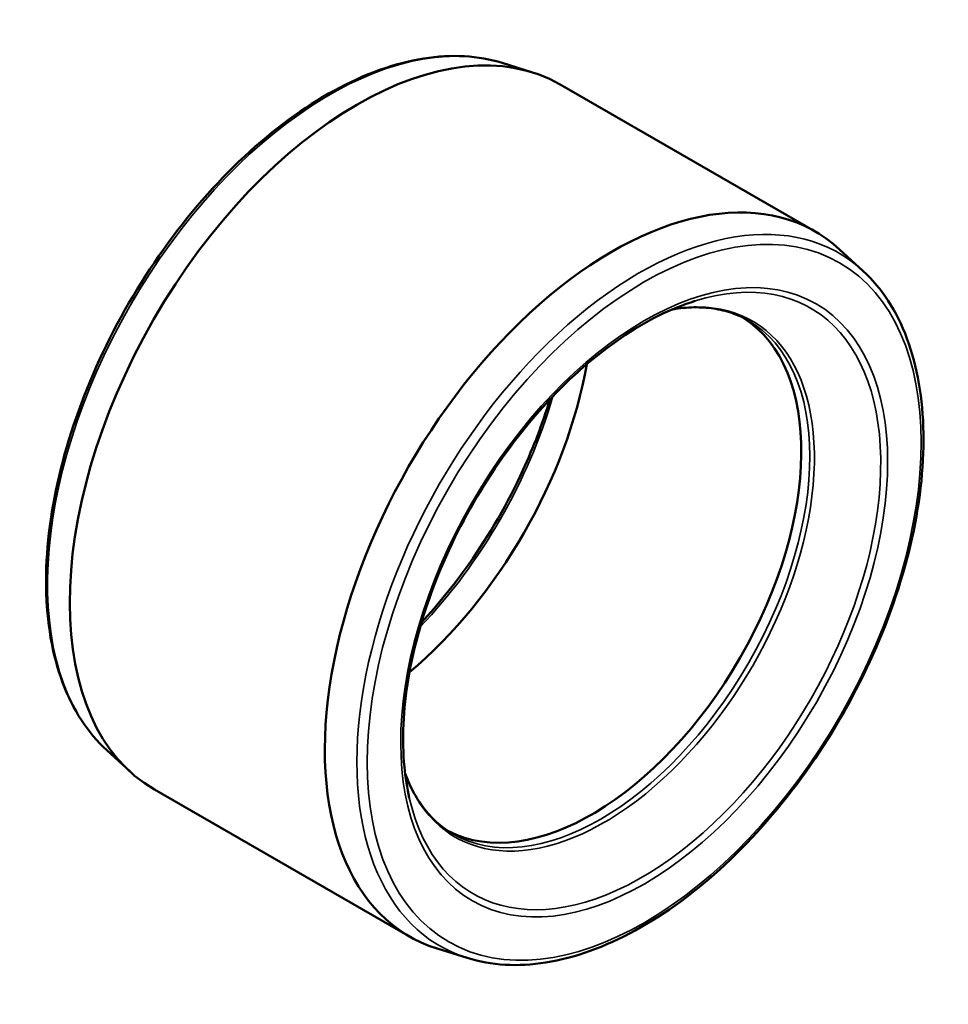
# Model space of a CAD drawing. Header units: millimetres. Extents: x -51 to 1290, y -103 to 904.
# Tile 5 of 6: x 752 to 878, y 770 to 903. Entities that reach past the tile are written whole.
import ezdxf

# ---------------------------------------------------------------- set-up
doc = ezdxf.new("R2010")
doc.units = ezdxf.units.MM
doc.layers.add('Visible (ANSI)', color=7, linetype='Continuous', lineweight=50)
doc.layers.add('Visible Narrow (ANSI)', color=7, linetype='Continuous', lineweight=35)

msp = doc.modelspace()

# ---------------------------------------------------------------- linework, layer by layer
at = {"layer": 'Visible (ANSI)'}
for p, q in [((817.266, 897.594), (821.343, 896.318)), ((825.088, 894.681), (859.595, 874.81)), ((866.04, 869.506), (862.89, 872.393)), ((763.75, 804.661), (766.899, 801.775)), ((770.195, 799.357), (804.701, 779.486)), ((812.524, 776.574), (808.446, 777.85))]:
    msp.add_line(p, q, dxfattribs=at)
for centre, major_axis, start_param, end_param in [((797.641, 847.019), (-27.447, -47.662), 3.1415927, 6.2831853), ((832.148, 827.148), (27.447, 47.662), 6.1550778, 9.5528855), ((829.391, 828.736), (-19.986, -34.707), 0.0292082, 3.1123844), ((797.641, 847.019), (22.456, 38.996), 4.1491472, 5.2756308)]:
    msp.add_ellipse(centre, major_axis=major_axis, ratio=0.5780931, start_param=start_param, end_param=end_param, dxfattribs=at)
for points, knots in [([(817.266, 897.594), (814.019, 898.609), (810.41, 898.806), (802.725, 897.582), (798.634, 896.109), (790.419, 891.625), (786.295, 888.595), (778.459, 881.305), (774.748, 877.046), (768.107, 867.734), (765.178, 862.683), (760.388, 852.292), (758.529, 846.953), (756.071, 836.512), (755.475, 831.411), (755.624, 821.954), (756.371, 817.598), (759.156, 810.142), (761.175, 807.02), (763.75, 804.661)], [4.057032, 4.057032, 4.057032, 4.057032, 4.366603, 4.366603, 4.6864802, 4.6864802, 5.0098818, 5.0098818, 5.3329747, 5.3329747, 5.6555859, 5.6555859, 5.9781883, 5.9781883, 6.3012592, 6.3012592, 6.6246788, 6.6246788, 6.9424097, 6.9424097, 6.9424097, 6.9424097]), ([(812.524, 776.574), (815.77, 775.558), (819.38, 775.361), (827.065, 776.586), (831.155, 778.058), (839.37, 782.543), (843.494, 785.572), (851.331, 792.862), (855.042, 797.121), (861.682, 806.434), (864.612, 811.484), (869.401, 821.875), (871.26, 827.214), (873.718, 837.656), (874.315, 842.756), (874.166, 852.213), (873.419, 856.569), (870.634, 864.026), (868.614, 867.148), (866.04, 869.506)], [0.9154394, 0.9154394, 0.9154394, 0.9154394, 1.2250104, 1.2250104, 1.5448876, 1.5448876, 1.8682892, 1.8682892, 2.191382, 2.191382, 2.5139932, 2.5139932, 2.8365957, 2.8365957, 3.1596665, 3.1596665, 3.4830861, 3.4830861, 3.800817, 3.800817, 3.800817, 3.800817]), ([(843.37, 865.419), (840.099, 864.403), (836.675, 862.7), (829.905, 858.081), (826.561, 855.171), (820.285, 848.422), (817.355, 844.583), (812.216, 836.365), (810.009, 831.988), (806.546, 823.148), (805.29, 818.688), (803.853, 810.152), (803.669, 806.078), (804.157, 800.947), (804.378, 799.553), (804.68, 798.232)], [4.4870339, 4.4870339, 4.4870339, 4.4870339, 4.8042228, 4.8042228, 5.1201892, 5.1201892, 5.4368496, 5.4368496, 5.7539094, 5.7539094, 6.0707925, 6.0707925, 6.38701, 6.38701, 6.5124078, 6.5124078, 6.5124078, 6.5124078]), ([(850.532, 862.777), (849.827, 863.184), (849.082, 863.522), (847.518, 864.059), (846.699, 864.259), (844.992, 864.513), (844.104, 864.569), (842.27, 864.534), (841.323, 864.442), (840.313, 864.27), (840.275, 864.263), (840.236, 864.256)], [3.92892453, 3.92892453, 3.92892453, 3.92892453, 4.0405464, 4.0405464, 4.15216828, 4.15216828, 4.26379016, 4.26379016, 4.37541203, 4.37541203, 4.37984108, 4.37984108, 4.37984108, 4.37984108]), ([(823.689, 852.08), (822.729, 848.895), (821.508, 845.683), (818.03, 838.112), (815.551, 833.811), (810.755, 827.021), (808.6, 824.368), (806.338, 821.951)], [3.5406016, 3.5406016, 3.5406016, 3.5406016, 3.76710523, 3.76710523, 4.08413156, 4.08413156, 4.30951262, 4.30951262, 4.30951262, 4.30951262]), ([(804.113, 801.527), (804.126, 801.49), (804.14, 801.453), (804.497, 800.494), (804.894, 799.629), (805.784, 798.024), (806.277, 797.285), (807.355, 795.936), (807.938, 795.328), (809.188, 794.245), (809.854, 793.77), (810.56, 793.364)], [0.33641532, 0.33641532, 0.33641532, 0.33641532, 0.34084436, 0.34084436, 0.45246624, 0.45246624, 0.56408812, 0.56408812, 0.67571, 0.67571, 0.78733187, 0.78733187, 0.78733187, 0.78733187])]:
    msp.add_open_spline(points, degree=3, knots=knots, dxfattribs=at)
at = {"layer": 'Visible Narrow (ANSI)'}
for centre, major_axis, start_param, end_param in [((793.968, 849.135), (-26.979, -46.85), 3.2697002, 6.1550778), ((835.822, 825.033), (26.979, 46.85), 6.1550778, 9.5528855), ((836.149, 824.844), (22.806, 39.603), 2.5834833, 6.8412947), ((831.012, 827.803), (-20.096, -34.896), 5.8302884, 9.8776748), ((830.546, 828.071), (19.986, 34.707), 3.1415927, 6.2831853), ((793.968, 849.135), (22.924, 39.808), 4.3098551, 5.1149229)]:
    msp.add_ellipse(centre, major_axis=major_axis, ratio=0.5780931, start_param=start_param, end_param=end_param, dxfattribs=at)
for major_axis in [(-26.439, -45.912), (-23.245, -40.366)]:
    msp.add_ellipse((836.462, 824.664), major_axis=major_axis, ratio=0.5780931, dxfattribs=at)

doc.saveas('drawing.dxf')
